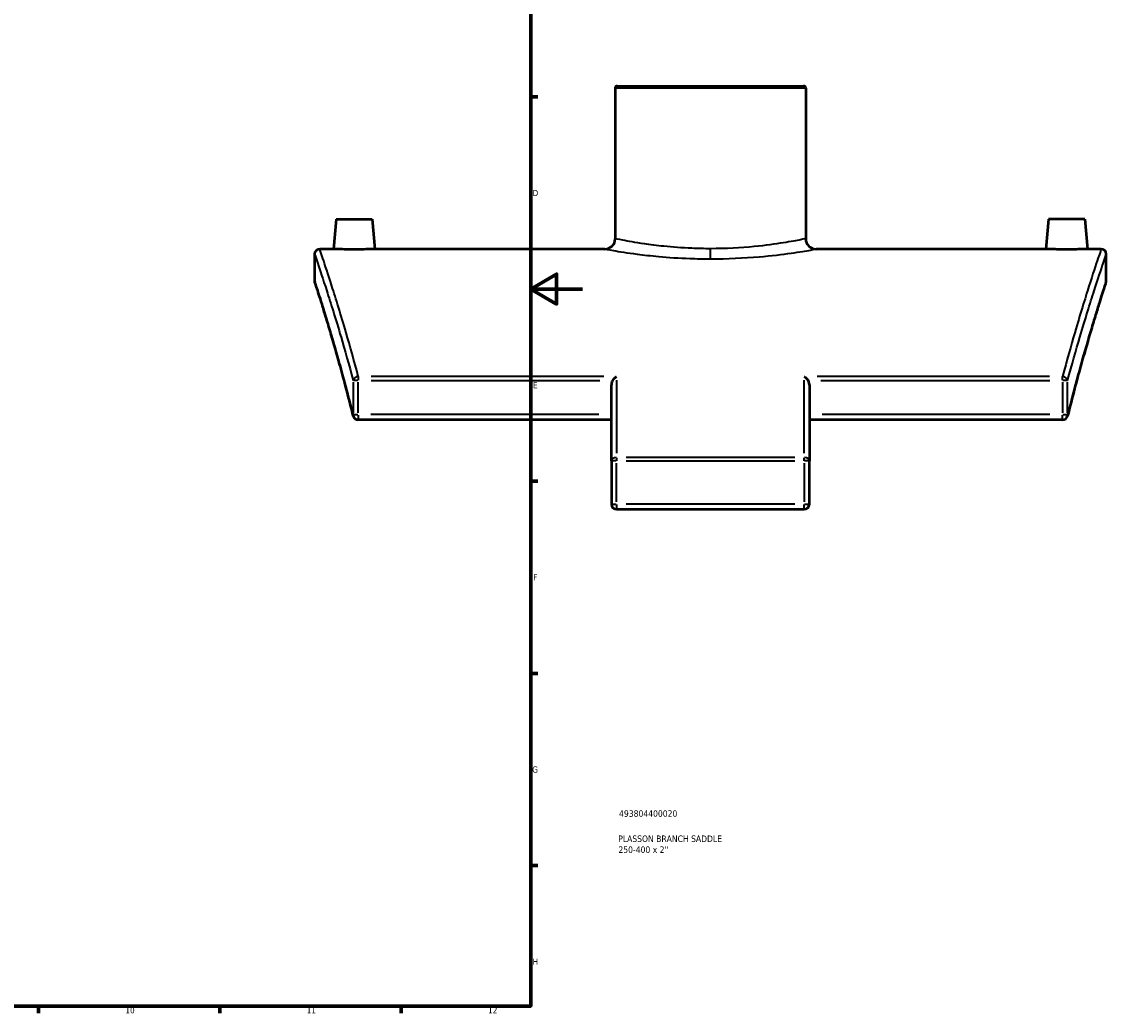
# Model space of a CAD drawing. Header units: millimetres. Extents: x -145 to 1380, y -196 to 822.
# Tile 6 of 9: x 624 to 1043, y 17 to 400. Entities that reach past the tile are written whole.
import ezdxf

# ---------------------------------------------------------------- set-up
doc = ezdxf.new("R2010")
doc.units = ezdxf.units.MM
for name, color, linetype, lineweight in [('Border (ANSI)', 7, 'Continuous', 70), ('Title (ISO)', 7, 'Continuous', 50), ('Visible (ANSI)', 7, 'Continuous', 50), ('Visible Narrow (ANSI)', 7, 'Continuous', 35)]:
    doc.layers.add(name, color=color, linetype=linetype, lineweight=lineweight)
doc.styles.add('Note Text (ANSI)', font='tahoma.ttf')
doc.styles.add('Note Text (ISO)', font='tahoma.ttf')

# ---------------------------------------------------------------- blocks, each defined once
blk = doc.blocks.new('Borders Default Border')
at = {"layer": 'Border (ANSI)'}
for p, q in [((821, 371.25), (823.8, 371.25)), ((821, 222.75), (823.8, 222.75)), ((821, 148.5), (823.8, 148.5)), ((821, 74.25), (823.8, 74.25)), ((630.75, 20), (630.75, 17.2)), ((700.83, 20), (700.83, 17.2)), ((770.92, 20), (770.92, 17.2))]:
    blk.add_line(p, q, dxfattribs=at)
at = {"layer": 'Border (ANSI)', "flags": 128}
for points in [[(20, 20), (20, 574), (821, 574), (821, 20), (20, 20)], [(841, 297), (821, 297), (831, 302.77), (831, 291.23), (821, 297)]]:
    blk.add_lwpolyline(points, dxfattribs=at)
at = {"layer": 'Border (ANSI)', "color": 5, "true_color": 0x0000ff, "char_height": 2.4, "attachment_point": 7, "style": 'Note Text (ANSI)'}
for s, insert in [('D', (821.72, 332.93)), ('E', (821.91, 258.68)), ('F', (821.98, 184.43)), ('G', (821.6, 110.13)), ('H', (821.73, 35.93)), ('10', (664.35, 17.15)), ('11', (734.43, 17.2)), ('12', (804.52, 17.2))]:
    blk.add_mtext(s, dxfattribs=dict(at, insert=insert))
blk = doc.blocks.new('Title Blocks ISO')
at = {"layer": 'Title (ISO)', "color": 232, "true_color": 0xca0064, "style": 'Note Text (ISO)'}
for tag, p in [('PART_NUMBER_001', (34.16, 73.13)), ('DESCRIPTION_001', (33.84, 63.4)), ('DESCRIPTION_002', (33.91, 59.18))]:
    blk.add_attdef(tag, p, '', height=2.5, dxfattribs=at)

msp = doc.modelspace()

# ---------------------------------------------------------------- linework, layer by layer
at = {"layer": 'Visible (ANSI)'}
for p, q in [((853.646, 374.668), (853.646, 316.468)), ((854.446, 375.468), (926.499, 375.468)), ((927.299, 374.668), (927.299, 316.468)), ((745.772, 324.068), (744.758, 312.468)), ((745.772, 324.068), (759.772, 324.068)), ((759.772, 324.068), (760.787, 312.468)), ((1021.172, 324.068), (1020.158, 312.468)), ((1035.172, 324.068), (1021.172, 324.068)), ((1035.172, 324.068), (1036.187, 312.468)), ((737.472, 310.468), (737.472, 300.468)), ((744.758, 312.468), (739.472, 312.468)), ((849.646, 312.468), (760.787, 312.468)), ((1020.158, 312.468), (931.299, 312.468)), ((1041.472, 312.468), (1036.187, 312.468)), ((1043.472, 300.468), (1043.472, 310.468)), ((852.222, 230.645), (852.222, 260.043)), ((928.722, 260.043), (928.722, 230.645)), ((852.222, 246.506), (754.373, 246.506)), ((1026.572, 246.506), (928.722, 246.506)), ((852.222, 230.645), (852.222, 213.927)), ((928.722, 213.927), (928.722, 230.645)), ((854.222, 211.927), (926.722, 211.927))]:
    msp.add_line(p, q, dxfattribs=at)
for centre, radius, start, end in [((854.446, 374.668), 0.8, 90, 180), ((926.499, 374.668), 0.8, 0, 90), ((849.646, 316.468), 4, 270, 0), ((931.299, 316.468), 4, 180, 270), ((739.472, 310.468), 2, 90, 180), ((1041.472, 310.468), 2, 0, 90), ((739.472, 300.468), 2, 180, 198.0118), ((1041.472, 300.468), 2, 341.9882, 0), ((754.373, 248.506), 2, 193.89824, 270), ((1026.572, 248.506), 2, 270, 346.10176), ((854.222, 213.927), 2, 180, 270), ((926.722, 213.927), 2, 270, 0)]:
    msp.add_arc(centre, radius, start, end, dxfattribs=at)
for points, knots in [([(752.772, 312.317), (751.765, 312.317), (750.69, 312.325), (748.713, 312.353), (747.812, 312.374), (746.39, 312.411), (745.774, 312.432), (744.958, 312.46), (744.758, 312.468), (744.758, 312.468)], [0, 0, 0, 0, 0.3023747, 0.3023747, 0.6047493, 0.6047493, 0.906751, 0.906751, 1.2087526, 1.2087526, 1.2087526, 1.2087526]), ([(760.787, 312.468), (760.787, 312.468), (760.587, 312.46), (759.77, 312.431), (759.154, 312.411), (757.731, 312.374), (756.83, 312.353), (754.854, 312.325), (753.78, 312.317), (752.772, 312.317)], [3.6262576, 3.6262576, 3.6262576, 3.6262576, 3.9283891, 3.9283891, 4.2305206, 4.2305206, 4.5327653, 4.5327653, 4.83501, 4.83501, 4.83501, 4.83501]), ([(1028.172, 312.317), (1027.165, 312.317), (1026.091, 312.325), (1024.115, 312.353), (1023.214, 312.374), (1021.791, 312.411), (1021.175, 312.431), (1020.358, 312.46), (1020.158, 312.468), (1020.158, 312.468)], [2.4175051, 2.4175051, 2.4175051, 2.4175051, 2.7197498, 2.7197498, 3.0219946, 3.0219946, 3.3241261, 3.3241261, 3.6262576, 3.6262576, 3.6262576, 3.6262576]), ([(1036.187, 312.468), (1036.187, 312.468), (1035.987, 312.46), (1035.171, 312.432), (1034.555, 312.411), (1033.133, 312.374), (1032.232, 312.353), (1030.255, 312.325), (1029.18, 312.317), (1028.172, 312.317)], [6.0437626, 6.0437626, 6.0437626, 6.0437626, 6.3457642, 6.3457642, 6.6477658, 6.6477658, 6.9501405, 6.9501405, 7.2525151, 7.2525151, 7.2525151, 7.2525151]), ([(752.432, 248.025), (751.622, 251.299), (750.819, 254.442), (749.246, 260.449), (748.474, 263.313), (746.979, 268.749), (746.255, 271.32), (744.869, 276.153), (744.208, 278.416), (742.96, 282.62), (742.374, 284.562), (741.29, 288.11), (740.792, 289.718), (739.895, 292.588), (739.496, 293.85), (738.805, 296.022), (738.514, 296.93), (738.045, 298.387), (737.867, 298.935), (737.63, 299.666), (737.571, 299.849), (737.571, 299.849)], [5.6319785, 5.6319785, 5.6319785, 5.6319785, 7.1231179, 7.1231179, 8.6142573, 8.6142573, 10.1053967, 10.1053967, 11.5965361, 11.5965361, 13.0876755, 13.0876755, 14.5788149, 14.5788149, 16.0699543, 16.0699543, 17.5610936, 17.5610936, 19.052233, 19.052233, 20.5433724, 20.5433724, 20.5433724, 20.5433724]), ([(1043.374, 299.849), (1043.374, 299.849), (1043.315, 299.666), (1043.078, 298.935), (1042.9, 298.387), (1042.431, 296.93), (1042.14, 296.022), (1041.449, 293.85), (1041.05, 292.588), (1040.153, 289.718), (1039.655, 288.11), (1038.571, 284.562), (1037.985, 282.62), (1036.737, 278.416), (1036.076, 276.153), (1034.69, 271.32), (1033.966, 268.749), (1032.471, 263.313), (1031.699, 260.449), (1030.126, 254.442), (1029.323, 251.299), (1028.513, 248.025)], [18.6474828, 18.6474828, 18.6474828, 18.6474828, 20.1386222, 20.1386222, 21.6297616, 21.6297616, 23.120901, 23.120901, 24.6120404, 24.6120404, 26.1031798, 26.1031798, 27.5943192, 27.5943192, 29.0854586, 29.0854586, 30.576598, 30.576598, 32.0677374, 32.0677374, 33.5588768, 33.5588768, 33.5588768, 33.5588768]), ([(852.687, 261.72), (852.573, 261.535), (852.474, 261.331), (852.29, 260.81), (852.222, 260.394), (852.222, 260.043)], [-1.19821547, -1.19821547, -1.19821547, -1.19821547, -1.1379152, -1.1379152, -1.03247687, -1.03247687, -1.03247687, -1.03247687]), ([(852.687, 261.72), (852.862, 261.995), (853.069, 262.252), (853.58, 262.789), (853.9, 263.053), (854.218, 263.258), (854.22, 263.259), (854.222, 263.26)], [0, 0, 0, 0, 0.09779633, 0.09779633, 0.23101001, 0.23101001, 0.23189883, 0.23189883, 0.23189883, 0.23189883]), ([(926.722, 263.26), (926.725, 263.259), (926.727, 263.258), (926.939, 263.121), (927.15, 262.959), (927.55, 262.6), (927.741, 262.403), (928.038, 262.04), (928.154, 261.884), (928.258, 261.72)], [-0.0008961, -0.0008961, -0.0008961, -0.0008961, 0, 0, 0.08937951, 0.08937951, 0.17454196, 0.17454196, 0.23286916, 0.23286916, 0.23286916, 0.23286916]), ([(928.722, 260.043), (928.722, 260.394), (928.655, 260.81), (928.471, 261.331), (928.372, 261.535), (928.258, 261.72)], [-0.34333324, -0.34333324, -0.34333324, -0.34333324, -0.23789491, -0.23789491, -0.17759464, -0.17759464, -0.17759464, -0.17759464])]:
    msp.add_open_spline(points, degree=3, knots=knots, dxfattribs=at)
at = {"layer": 'Visible Narrow (ANSI)'}
for p, q in [((926.846, 374.668), (854.099, 374.668)), ((890.472, 308.743), (890.472, 312.334)), ((752.421, 261.06), (752.421, 249.167)), ((754.238, 261.72), (752.455, 261.72)), ((754.373, 263.203), (754.373, 261.808)), ((754.373, 249.167), (754.373, 261.06)), ((759.289, 261.72), (847.771, 261.72)), ((849.23, 263.26), (759.366, 263.26)), ((854.222, 261.847), (854.222, 233.606)), ((926.722, 233.606), (926.722, 261.847)), ((1021.579, 263.26), (931.715, 263.26)), ((933.174, 261.72), (1021.656, 261.72)), ((1026.572, 261.808), (1026.572, 263.203)), ((1026.572, 261.06), (1026.572, 249.167)), ((1028.49, 261.72), (1026.707, 261.72)), ((1028.524, 249.167), (1028.524, 261.06)), ((752.455, 248.506), (754.238, 248.506)), ((754.373, 248.349), (754.373, 246.512)), ((847.33, 248.506), (759.266, 248.506)), ((1021.679, 248.506), (933.615, 248.506)), ((1026.572, 246.512), (1026.572, 248.349)), ((1026.707, 248.506), (1028.49, 248.506)), ((854.066, 230.645), (852.229, 230.645)), ((854.222, 231.839), (854.222, 230.713)), ((923.097, 231.892), (857.847, 231.892)), ((857.847, 230.645), (923.097, 230.645)), ((926.722, 230.713), (926.722, 231.839)), ((928.716, 230.645), (926.879, 230.645)), ((854.222, 214.763), (854.222, 229.809)), ((926.722, 229.809), (926.722, 214.763)), ((852.229, 213.927), (854.066, 213.927)), ((923.097, 213.927), (857.847, 213.927)), ((926.879, 213.927), (928.716, 213.927)), ((854.222, 213.77), (854.222, 211.934)), ((926.722, 211.934), (926.722, 213.77))]:
    msp.add_line(p, q, dxfattribs=at)
for centre, major_axis, ratio, start_param, end_param in [((754.373, 261.72), (-1.931, -0.52), 0.7589455, 4.5824012, 5.8707124), ((1026.572, 261.72), (1.931, -0.52), 0.7589455, 0.4124729, 1.7007841), ((754.373, 248.506), (-1.941, -0.48), 0.7327742, 5.9738117, 6.2669025), ((1026.572, 248.506), (1.941, -0.48), 0.7327742, 0.0162828, 0.3093737), ((854.222, 230.645), (-2, 0), 0.6234796, 4.7909288, 6.2046455), ((926.722, 230.645), (2, 0), 0.6234796, 0.0785398, 1.4922565)]:
    msp.add_ellipse(centre, major_axis=major_axis, ratio=ratio, start_param=start_param, end_param=end_param, dxfattribs=at)
for points, knots in [([(890.472, 312.611), (888.059, 312.611), (885.645, 312.661), (879.494, 312.915), (875.834, 313.193), (869.746, 313.819), (867.214, 314.143), (861.443, 314.981), (858.606, 315.495), (854.767, 316.229), (853.733, 316.45), (853.648, 316.467), (853.646, 316.468), (853.646, 316.468)], [0, 0, 0, 0, 0.6945238, 0.6945238, 1.8057619, 1.8057619, 2.709227, 2.709227, 4.1188239, 4.1188239, 5.5005284, 5.5005284, 5.5607144, 5.5607144, 5.5607144, 5.5607144]), ([(927.298, 316.467), (927.296, 316.466), (926.622, 316.324), (923.835, 315.775), (921.558, 315.342), (915.532, 314.378), (911.7, 313.848), (902.217, 312.929), (896.349, 312.611), (890.472, 312.611)], [16.6821495, 16.6821495, 16.6821495, 16.6821495, 17.8490482, 17.8490482, 19.1600078, 19.1600078, 20.5519875, 20.5519875, 22.2428748, 22.2428748, 22.2428748, 22.2428748]), ([(737.472, 310.468), (737.472, 310.468), (737.888, 309.263), (739.493, 304.502), (740.682, 300.947), (743.729, 291.483), (745.607, 285.496), (749.181, 273.403), (750.777, 267.807), (752.421, 261.72)], [15.9016191, 15.9016191, 15.9016191, 15.9016191, 19.8081813, 19.8081813, 23.7147385, 23.7147385, 27.7589908, 27.7589908, 30.6631439, 30.6631439, 30.6631439, 30.6631439]), ([(754.373, 263.26), (752.735, 269.405), (751.143, 275.053), (747.581, 287.261), (745.709, 293.304), (742.672, 302.858), (741.487, 306.446), (739.887, 311.252), (739.472, 312.468), (739.472, 312.468)], [-30.6631439, -30.6631439, -30.6631439, -30.6631439, -27.7589908, -27.7589908, -23.7147385, -23.7147385, -19.8081813, -19.8081813, -15.9016191, -15.9016191, -15.9016191, -15.9016191]), ([(849.646, 312.468), (849.646, 312.468), (849.648, 312.467), (849.743, 312.45), (850.889, 312.233), (855.144, 311.513), (858.29, 311.008), (864.688, 310.186), (867.494, 309.867), (874.244, 309.253), (878.302, 308.98), (885.121, 308.731), (887.797, 308.681), (890.472, 308.681)], [-5.5607144, -5.5607144, -5.5607144, -5.5607144, -5.5005284, -5.5005284, -4.1188239, -4.1188239, -2.709227, -2.709227, -1.8057619, -1.8057619, -0.6945238, -0.6945238, 0, 0, 0, 0]), ([(890.472, 308.681), (896.987, 308.681), (903.492, 308.994), (914.006, 309.896), (918.254, 310.417), (924.935, 311.363), (927.459, 311.788), (930.549, 312.326), (931.296, 312.466), (931.298, 312.467)], [-22.2428748, -22.2428748, -22.2428748, -22.2428748, -20.5519875, -20.5519875, -19.1600078, -19.1600078, -17.8490482, -17.8490482, -16.6821495, -16.6821495, -16.6821495, -16.6821495]), ([(1041.472, 312.468), (1041.472, 312.468), (1041.058, 311.252), (1039.458, 306.446), (1038.273, 302.858), (1035.236, 293.304), (1033.364, 287.261), (1029.802, 275.053), (1028.21, 269.405), (1026.572, 263.26)], [-19.3579347, -19.3579347, -19.3579347, -19.3579347, -15.4513725, -15.4513725, -11.5448153, -11.5448153, -7.500563, -7.500563, -4.5964099, -4.5964099, -4.5964099, -4.5964099]), ([(1028.524, 261.72), (1030.168, 267.807), (1031.764, 273.403), (1035.338, 285.496), (1037.216, 291.483), (1040.263, 300.947), (1041.452, 304.502), (1043.057, 309.263), (1043.472, 310.468), (1043.472, 310.468)], [4.5964099, 4.5964099, 4.5964099, 4.5964099, 7.500563, 7.500563, 11.5448153, 11.5448153, 15.4513725, 15.4513725, 19.3579347, 19.3579347, 19.3579347, 19.3579347]), ([(752.421, 248.506), (750.468, 256.375), (748.559, 263.486), (744.91, 276.481), (743.198, 282.221), (740.413, 291.312), (739.324, 294.731), (737.853, 299.309), (737.472, 300.468), (737.472, 300.468)], [5.6319785, 5.6319785, 5.6319785, 5.6319785, 9.2056713, 9.2056713, 13.0647332, 13.0647332, 16.8040503, 16.8040503, 20.5433724, 20.5433724, 20.5433724, 20.5433724]), ([(1043.472, 300.468), (1043.472, 300.468), (1043.092, 299.309), (1041.621, 294.731), (1040.532, 291.312), (1037.747, 282.221), (1036.035, 276.481), (1032.386, 263.486), (1030.477, 256.375), (1028.524, 248.506)], [18.6474828, 18.6474828, 18.6474828, 18.6474828, 22.386805, 22.386805, 26.126122, 26.126122, 29.985184, 29.985184, 33.5588768, 33.5588768, 33.5588768, 33.5588768])]:
    msp.add_open_spline(points, degree=3, knots=knots, dxfattribs=at)

# ---------------------------------------------------------------- block references
msp.add_blockref('Borders Default Border', (0, 0))
msp.add_blockref('Title Blocks ISO', (821, 20)).add_auto_attribs({'PART_NUMBER_001': '493804400020', 'DESCRIPTION_001': 'PLASSON BRANCH SADDLE', 'DESCRIPTION_002': "250-400 x 2''"})

doc.saveas('drawing.dxf')
